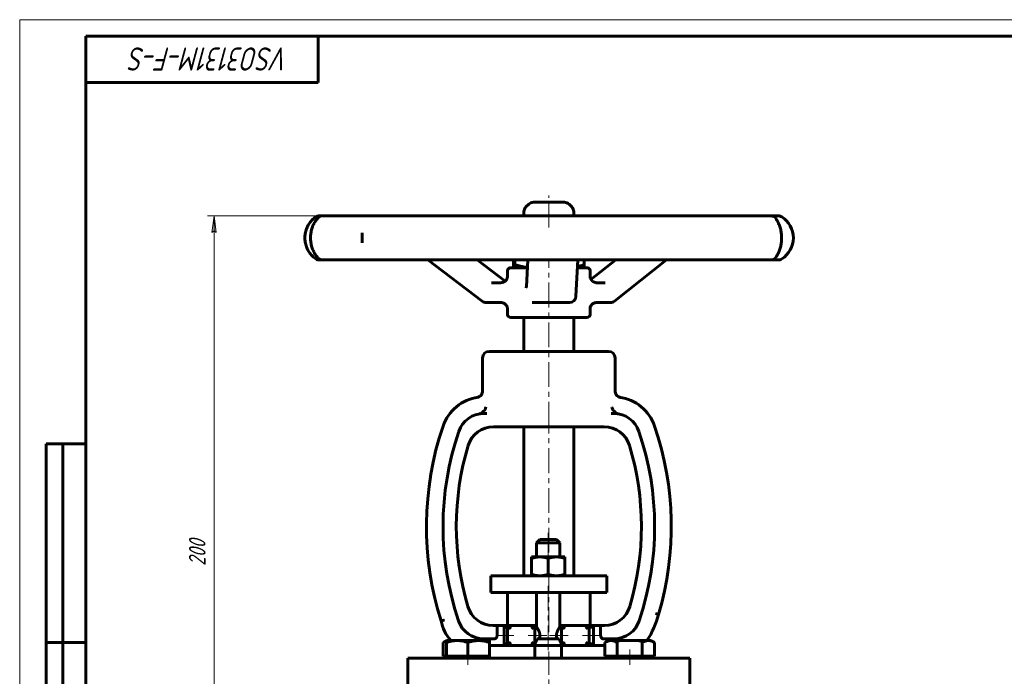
# Model space of a CAD drawing. Header units: millimetres. Extents: x 0 to 594, y 0 to 420.
# Tile 2 of 4: x 0 to 297, y 222 to 420. Entities that reach past the tile are written whole.
import ezdxf

# ---------------------------------------------------------------- set-up
doc = ezdxf.new("R2010")
doc.units = ezdxf.units.MM
for name, pattern in [('K5LT-1', [0]), ('K5LT_AXLED', [12, 7.5, -1.5, 1.5, -1.5]), ('K5LT_BASIC', [0]), ('K5LT_THIN', [0])]:
    doc.linetypes.add(name, pattern=pattern)
doc.layers.add('Системный слой', color=7, linetype='Continuous')
doc.layers.add('Системный слой (1)', color=7, linetype='Continuous', true_color=0x6c6c6c)
doc.styles.add('KDIMTEXTSTYLE', font='txt', dxfattribs={"width": 0.96, "oblique": 15, "height": 5})
doc.styles.add('KTEXTSTYLE', font='txt', dxfattribs={"width": 0.96, "height": 5})
doc.dimstyles.new('KDIMSTYLE (1.00)', dxfattribs={"dimtxt": 5, "dimasz": 1, "dimexe": 2, "dimexo": 0, "dimgap": 1, "dimtad": 1, "dimtxsty": 'KDIMTEXTSTYLE', "dimsah": 1, "dimcen": 0, "dimdle": 1, "dimadec": 0, "dimazin": 0, "dimtfac": 0.667, "dimtmove": 0, "dimatfit": 3, "dimfxl": 1, "dimtvp": 1, "dimtolj": 1, "dimtzin": 0, "dimarcsym": 0})

# ---------------------------------------------------------------- blocks, each defined once
blk = doc.blocks.new('U0')
at = {"layer": 'Системный слой (1)', "color": 143, "linetype": 'K5LT_BASIC', "lineweight": 60, "true_color": 0x33acca}
for p, q in [((172.11, 341.94), (172.11, 344.13)), ((172.11, 331.13), (172.11, 333.28))]:
    blk.add_line(p, q, dxfattribs=at)
blk = doc.blocks.new('U1')
at = {"layer": 'Системный слой (1)', "color": 143, "linetype": 'K5LT_BASIC', "lineweight": 60, "true_color": 0x33acca}
for p, q in [((155.66, 364.88), (154.94, 364.88)), ((164.29, 364.88), (155.66, 364.88))]:
    blk.add_line(p, q, dxfattribs=at)
blk = doc.blocks.new('U2')
at = {"layer": 'Системный слой (1)', "color": 143, "linetype": 'K5LT_BASIC', "lineweight": 60, "true_color": 0x33acca}
for p, q in [((149.33, 346.07), (150.67, 345.67)), ((150.67, 345.67), (151.93, 345.39)), ((151.93, 345.39), (153.15, 345.21))]:
    blk.add_line(p, q, dxfattribs=at)
blk = doc.blocks.new('U3')
at = {"layer": 'Системный слой (1)', "color": 143, "linetype": 'K5LT_BASIC', "lineweight": 60, "true_color": 0x33acca}
for p, q in [((148.91, 346.07), (148.98, 345.56)), ((148.98, 345.56), (149.05, 345.26)), ((149.05, 345.26), (149.11, 345.13)), ((149.11, 345.13), (149.11, 345.13)), ((149.11, 345.13), (149.12, 345.13)), ((149.12, 345.13), (149.12, 345.13))]:
    blk.add_line(p, q, dxfattribs=at)
blk = doc.blocks.new('U4')
at = {"layer": 'Системный слой (1)', "color": 143, "linetype": 'K5LT_BASIC', "lineweight": 60, "true_color": 0x33acca}
for p, q in [((153.14, 345.13), (148.11, 345.13)), ((171.11, 345.13), (168.28, 345.13))]:
    blk.add_line(p, q, dxfattribs=at)
blk = doc.blocks.new('U5')
at = {"layer": 'Системный слой (1)', "color": 143, "linetype": 'K5LT_BASIC', "lineweight": 60, "true_color": 0x33acca}
for p, q in [((147.11, 342.41), (147.11, 344.13)), ((147.11, 331.13), (147.12, 332.82))]:
    blk.add_line(p, q, dxfattribs=at)
blk = doc.blocks.new('U6')
at = {"layer": 'Системный слой (1)', "color": 143, "linetype": 'K5LT_BASIC', "lineweight": 60, "true_color": 0x33acca}
for p, q in [((155.42, 237.13), (155.92, 237.13)), ((162.92, 237.13), (163.42, 237.13))]:
    blk.add_line(p, q, dxfattribs=at)
blk = doc.blocks.new('U7')
at = {"layer": 'Системный слой (1)', "color": 143, "linetype": 'K5LT_BASIC', "lineweight": 60, "true_color": 0x33acca}
for p, q in [((168.3, 345.49), (168.95, 345.65)), ((168.95, 345.65), (169.62, 345.84)), ((169.62, 345.84), (170.32, 346.07))]:
    blk.add_line(p, q, dxfattribs=at)
blk = doc.blocks.new('U8')
at = {"layer": 'Системный слой (1)', "color": 143, "linetype": 'K5LT_BASIC', "lineweight": 60, "true_color": 0x33acca}
for p, q in [((172.25, 333.61), (172.11, 333.23)), ((172.81, 334.26), (172.25, 333.61)), ((173.66, 334.6), (172.81, 334.26)), ((173.9, 334.61), (173.66, 334.6))]:
    blk.add_line(p, q, dxfattribs=at)
blk = doc.blocks.new('U9')
at = {"layer": 'Системный слой (1)', "color": 143, "linetype": 'K5LT_BASIC', "lineweight": 60, "true_color": 0x33acca}
for p, q in [((172.23, 341.65), (172.11, 342.01)), ((172.78, 340.99), (172.23, 341.65)), ((173.66, 340.63), (172.78, 340.99)), ((173.9, 340.61), (173.66, 340.63))]:
    blk.add_line(p, q, dxfattribs=at)
blk = doc.blocks.new('U15')
at = {"layer": 'Системный слой (1)', "color": 143, "linetype": 'K5LT_BASIC', "lineweight": 60, "true_color": 0x33acca}
for p, q in [((128.05, 232.18), (127.71, 232)), ((128.38, 232.33), (128.05, 232.18)), ((128.72, 232.45), (128.38, 232.33))]:
    blk.add_line(p, q, dxfattribs=at)
blk = doc.blocks.new('D1')
at = {"layer": 'Системный слой (1)'}
for points in [[(59.31, 355.78), (58.65, 360.78), (57.99, 355.78), (58.65, 356.28)], [(58.65, 160.78), (59.31, 165.78), (58.65, 165.28), (57.99, 165.78)]]:
    blk.add_hatch(color=7, dxfattribs=at).paths.add_polyline_path(points)
at = {"layer": 'Системный слой (1)', "color": 7, "linetype": 'K5LT_THIN', "lineweight": 18, "true_color": 0xffffff}
for p, q in [((119.23, 360.78), (56.65, 360.78)), ((57.99, 355.78), (58.65, 360.78)), ((58.65, 360.78), (59.31, 355.78)), ((58.65, 356.28), (57.99, 355.78)), ((59.31, 355.78), (58.65, 356.28)), ((58.65, 160.78), (57.99, 165.78)), ((57.99, 165.78), (58.65, 165.28)), ((58.65, 165.28), (59.31, 165.78)), ((59.31, 165.78), (58.65, 160.78)), ((79.61, 160.78), (56.65, 160.78))]:
    blk.add_line(p, q, dxfattribs=at)
blk.add_wipeout([(57.65, 255.11), (50.27, 255.11), (50.27, 266), (57.65, 266)]).dxf.layer = 'Системный слой (1)'
blk.add_line((58.65, 360.78), (58.65, 160.78), dxfattribs=at)
at = {"layer": 'Системный слой (1)', "color": 7, "insert": (51.06, 255.11), "char_height": 5, "attachment_point": 1, "rotation": 90, "style": 'KTEXTSTYLE'}
blk.add_mtext('\\fArial|b0|c204|p34;\\H5.0;\\W1.000;\\Q15;\\fGOST Type AU|b0|i0|c204|p34;\\Q15;\\W0.960;200', dxfattribs=at)
blk = doc.blocks.new('KDIMARROW_01')
at = {"layer": 'Системный слой'}
blk.add_hatch(color=0, dxfattribs=at).paths.add_polyline_path([(-5, -0.66), (0, 0), (-5, 0.66), (-4.5, 0)])
at = {"layer": 'Системный слой', "color": 0, "linetype": 'K5LT_THIN', "lineweight": 18}
for p, q in [((-4.5, 0), (-5, 0.66)), ((-5, 0.66), (0, 0)), ((0, 0), (-5, -0.66)), ((-5, -0.66), (-4.5, 0))]:
    blk.add_line(p, q, dxfattribs=at)
at = {"layer": 'Системный слой (1)', "color": 0, "linetype": 'K5LT_THIN', "lineweight": 18}
blk.add_line((159.61, 160.78), (158.61, 160.78), dxfattribs=at)
blk = doc.blocks.new('U36')
at = {"color": 7, "linetype": 'K5LT_THIN', "lineweight": 18, "true_color": 0xffffff}
for p, q in [((0, 0), (0, 420)), ((0, 420), (594, 420))]:
    blk.add_line(p, q, dxfattribs=at)
at = {"color": 143, "linetype": 'K5LT_BASIC', "lineweight": 60, "true_color": 0x33acca}
for p, q in [((20, 5), (20, 415)), ((20, 415), (589, 415)), ((90, 415), (90, 401)), ((90, 401), (20, 401)), ((8, 172), (8, 292)), ((20, 292), (8, 292)), ((13, 172), (13, 292)), ((20, 232), (8, 232))]:
    blk.add_line(p, q, dxfattribs=at)
at = {"color": 7, "insert": (81.28, 404.64), "char_height": 7, "attachment_point": 1, "rotation": 180, "style": 'KTEXTSTYLE'}
blk.add_mtext('\\fArial|b0|c204|p34;\\H5.0;\\W1.000;\\Q15;\\fGOST Type AU|b0|i0|c204|p34;\\Q15;\\W0.960;\\H7.00;VSO3131M-F-S', dxfattribs=at)

msp = doc.modelspace()

# ---------------------------------------------------------------- linework, layer by layer
at = {"layer": 'Системный слой (1)', "color": 30, "linetype": 'K5LT_AXLED', "lineweight": 18, "true_color": 0xff8000}
for p, q in [((159.614, 357.228), (159.614, 366.878)), ((159.614, 297.128), (159.614, 347.128)), ((159.614, 235.128), (159.614, 299.128)), ((159.416, 265.128), (159.416, 255.828)), ((159.416, 249.128), (159.416, 229.128)), ((149.103, 234.128), (144.114, 234.128)), ((159.002, 234.128), (153.416, 234.128)), ((165.416, 234.128), (159.83, 234.128)), ((175.114, 234.128), (169.728, 234.128)), ((135.219, 225.282), (135.219, 229.882)), ((159.614, 150.282), (159.614, 229.282)), ((184.009, 225.282), (184.009, 229.882))]:
    msp.add_line(p, q, dxfattribs=at)
at = {"layer": 'Системный слой (1)', "color": 143, "linetype": 'K5LT_BASIC', "lineweight": 60, "true_color": 0x33acca}
for p, q in [((153.528, 364.292), (152.7, 363.464)), ((165.7, 364.292), (166.528, 363.464)), ((91.461, 360.782), (90.427, 360.782)), ((97.742, 360.782), (91.461, 360.782)), ((104.84, 360.782), (97.742, 360.782)), ((119.231, 360.782), (104.84, 360.782)), ((130.767, 360.782), (119.231, 360.782)), ((149.971, 360.782), (130.767, 360.782)), ((163.302, 360.782), (149.971, 360.782)), ((152.114, 360.782), (152.114, 362.049)), ((182.921, 360.782), (163.302, 360.782)), ((167.114, 360.782), (167.114, 362.049)), ((194.993, 360.782), (182.921, 360.782)), ((210.531, 360.782), (194.993, 360.782)), ((218.578, 360.782), (210.531, 360.782)), ((226.477, 360.782), (218.578, 360.782)), ((228.656, 360.782), (226.477, 360.782)), ((228.814, 360.782), (228.656, 360.782)), ((103.318, 355.624), (103.318, 355.577)), ((103.318, 352.679), (103.318, 352.627)), ((90.427, 347.463), (91.461, 347.463)), ((91.461, 347.463), (97.742, 347.463)), ((97.742, 347.463), (104.84, 347.463)), ((104.84, 347.463), (119.231, 347.463)), ((119.231, 347.463), (130.767, 347.463)), ((139.498, 335.018), (123.077, 347.463)), ((130.767, 347.463), (149.971, 347.463)), ((146.445, 341.075), (138.017, 347.463)), ((148.912, 347.463), (148.912, 346.066)), ((149.114, 345.128), (149.108, 345.131)), ((149.329, 347.463), (149.329, 346.066)), ((149.971, 347.463), (163.302, 347.463)), ((152.825, 339.4), (153.274, 347.463)), ((163.302, 347.463), (182.921, 347.463)), ((167.797, 336.5), (168.407, 347.463)), ((170.114, 345.128), (170.12, 345.131)), ((170.316, 347.463), (170.316, 346.066)), ((172.29, 341.532), (179.785, 347.463)), ((179.43, 335.043), (195.125, 347.463)), ((182.921, 347.463), (194.993, 347.463)), ((194.993, 347.463), (210.531, 347.463)), ((210.531, 347.463), (218.578, 347.463)), ((218.578, 347.463), (226.477, 347.463)), ((226.477, 347.463), (228.656, 347.463)), ((228.656, 347.463), (228.814, 347.463)), ((147.118, 342.406), (147.118, 342.417)), ((172.114, 341.941), (172.114, 341.934)), ((145.183, 340.611), (142.319, 340.611)), ((176.644, 340.611), (173.901, 340.611)), ((140.706, 334.611), (145.183, 334.611)), ((147.116, 332.82), (147.116, 332.821)), ((154.618, 334.611), (154.807, 334.611)), ((154.807, 334.611), (165.8, 334.611)), ((172.11, 333.298), (172.11, 333.275)), ((173.901, 334.611), (178.189, 334.611)), ((148.114, 330.128), (171.114, 330.128)), ((152.114, 319.878), (152.114, 330.128)), ((167.114, 319.878), (167.114, 330.128)), ((139.614, 307.937), (139.614, 317.878)), ((177.614, 319.878), (141.614, 319.878)), ((179.613, 307.939), (179.614, 317.878)), ((140.859, 301.128), (140.013, 301.128)), ((179.215, 301.128), (178.369, 301.128)), ((142.934, 297.128), (143.788, 297.128)), ((143.788, 297.128), (148.949, 297.128)), ((148.949, 297.128), (170.279, 297.128)), ((152.114, 252.128), (152.114, 297.128)), ((167.114, 252.128), (167.114, 297.128)), ((170.279, 297.128), (175.44, 297.128)), ((175.44, 297.128), (176.294, 297.128)), ((156.916, 263.128), (155.916, 262.128)), ((155.916, 262.128), (162.916, 262.128)), ((155.916, 257.828), (155.916, 262.128)), ((161.916, 263.128), (156.916, 263.128)), ((161.916, 263.128), (162.916, 262.128)), ((162.916, 257.828), (162.916, 262.128)), ((154.416, 257.828), (156.916, 257.828)), ((154.416, 257.381), (154.416, 257.828)), ((154.416, 257.381), (154.416, 252.574)), ((156.916, 257.828), (161.916, 257.828)), ((159.416, 257.381), (159.416, 252.574)), ((161.916, 257.828), (164.416, 257.828)), ((164.416, 257.828), (164.416, 257.381)), ((164.416, 257.381), (164.416, 252.574)), ((154.416, 252.128), (154.416, 252.574)), ((164.416, 252.574), (164.416, 252.128)), ((142.114, 252.128), (143.501, 252.128)), ((142.114, 247.128), (142.114, 252.128)), ((143.501, 252.128), (152.51, 252.128)), ((152.51, 252.128), (166.274, 252.128)), ((166.274, 252.128), (175.618, 252.128)), ((175.618, 252.128), (177.114, 252.128)), ((177.114, 247.128), (177.114, 252.128)), ((142.114, 247.128), (143.501, 247.128)), ((143.501, 247.128), (152.51, 247.128)), ((147.114, 237.128), (147.114, 247.128)), ((152.51, 247.128), (166.274, 247.128)), ((155.916, 236.627), (155.916, 247.128)), ((162.916, 236.627), (162.916, 247.128)), ((166.274, 247.128), (175.618, 247.128)), ((172.114, 237.128), (172.114, 247.128)), ((175.618, 247.128), (177.114, 247.128)), ((191.753, 240.76), (192.718, 240.494)), ((144.002, 237.128), (142.868, 237.128)), ((144.002, 237.128), (147.103, 237.128)), ((144.002, 237.128), (144.002, 234.128)), ((146.114, 236.628), (146.114, 231.628)), ((147.103, 236.628), (146.114, 236.628)), ((147.103, 237.128), (147.103, 231.128)), ((147.103, 237.128), (148.103, 236.128)), ((155.416, 237.128), (147.103, 237.128)), ((154.416, 236.128), (155.416, 237.128)), ((155.416, 231.128), (155.416, 237.128)), ((155.916, 236.628), (155.416, 236.628)), ((163.416, 236.628), (162.916, 236.628)), ((164.416, 236.128), (163.416, 237.128)), ((163.416, 237.128), (163.416, 231.128)), ((171.728, 237.128), (163.416, 237.128)), ((170.728, 236.128), (171.728, 237.128)), ((171.728, 237.128), (175.227, 237.128)), ((171.728, 231.128), (171.728, 237.128)), ((173.114, 236.628), (171.728, 236.628)), ((173.114, 236.628), (173.114, 231.628)), ((175.227, 234.128), (175.227, 237.128)), ((176.36, 237.128), (175.227, 237.128)), ((127.713, 232.002), (128.719, 232.582)), ((127.713, 227.882), (127.713, 232.002)), ((128.719, 232.002), (128.719, 232.582)), ((131.969, 232.582), (128.719, 232.582)), ((128.719, 227.882), (128.719, 232.002)), ((138.469, 232.582), (131.969, 232.582)), ((135.219, 227.882), (135.219, 232.002)), ((141.719, 232.582), (138.469, 232.582)), ((139.937, 233.128), (143.251, 233.128)), ((140.249, 233.128), (140.249, 232.582)), ((141.719, 232.582), (141.719, 232.002)), ((141.719, 227.882), (141.719, 232.002)), ((148.103, 232.128), (147.103, 231.128)), ((154.416, 232.128), (155.416, 231.128)), ((156.114, 233.128), (162.718, 233.128)), ((164.416, 232.128), (163.416, 231.128)), ((171.728, 231.128), (170.728, 232.128)), ((175.977, 233.128), (179.291, 233.128)), ((176.504, 232.002), (177.509, 232.582)), ((176.504, 227.882), (176.504, 232.002)), ((178.38, 232.582), (177.509, 232.582)), ((184.009, 232.582), (178.38, 232.582)), ((178.979, 232.582), (178.979, 233.128)), ((180.257, 227.882), (180.257, 232.002)), ((189.638, 232.582), (184.009, 232.582)), ((187.762, 227.882), (187.762, 232.002)), ((190.509, 232.582), (189.638, 232.582)), ((191.515, 232.002), (190.509, 232.582)), ((191.515, 227.882), (191.515, 232.002)), ((141.719, 231.128), (147.103, 231.128)), ((147.103, 231.628), (146.114, 231.628)), ((147.103, 231.128), (155.416, 231.128)), ((155.416, 231.128), (163.416, 231.128)), ((155.416, 231.128), (155.416, 230.282)), ((155.416, 227.282), (155.416, 230.282)), ((163.416, 231.128), (171.728, 231.128)), ((163.416, 231.128), (163.416, 230.282)), ((163.416, 227.282), (163.416, 230.282)), ((173.114, 231.628), (171.728, 231.628)), ((171.728, 231.128), (176.504, 231.128)), ((117.114, 227.282), (202.114, 227.282)), ((117.114, 217.782), (117.114, 227.282)), ((128.719, 227.882), (127.713, 227.882)), ((131.969, 227.882), (128.719, 227.882)), ((128.719, 227.282), (128.719, 227.882)), ((135.219, 227.882), (131.969, 227.882)), ((138.469, 227.882), (135.219, 227.882)), ((141.719, 227.882), (138.469, 227.882)), ((141.719, 227.282), (141.719, 227.882)), ((178.38, 227.882), (176.504, 227.882)), ((177.509, 227.282), (177.509, 227.882)), ((180.257, 227.882), (178.38, 227.882)), ((184.009, 227.882), (180.257, 227.882)), ((187.762, 227.882), (184.009, 227.882)), ((189.638, 227.882), (187.762, 227.882)), ((191.515, 227.882), (189.638, 227.882)), ((190.509, 227.282), (190.509, 227.882)), ((202.114, 217.782), (202.114, 227.282))]:
    msp.add_line(p, q, dxfattribs=at)
for centre, radius, start, end in [((154.114, 362.049), 2, 135, 180), ((154.943, 362.878), 2, 90, 135), ((164.286, 362.878), 2, 45, 90), ((165.114, 362.049), 2, 0, 45), ((90.427, 358.782), 2, 90, 122.85679), ((91.461, 358.782), 2, 90, 132.27304), ((226.477, 358.782), 2, 32.69757, 90), ((228.814, 358.782), 2, 57.90942, 90), ((225.892, 354.123), 7.5, 302.09058, 57.90942), ((90.427, 349.463), 2, 237.14321, 269.97767), ((91.461, 349.463), 2, 227.72696, 270), ((226.477, 349.463), 2, 270, 327.3), ((228.814, 349.463), 2, 270, 302.09058), ((148.114, 344.128), 1, 90, 180), ((171.114, 344.128), 1, 0, 90), ((165.8, 336.611), 2, 270, 356.80453), ((140.706, 336.611), 2, 232.8459, 270), ((178.189, 336.611), 2, 270, 308.35962), ((148.114, 331.128), 1, 180, 270), ((171.114, 331.128), 1, 270, 0), ((141.614, 317.878), 2, 90, 180), ((177.614, 317.878), 2, 0, 90), ((140.013, 293.128), 13, 97.78555, 161.2446), ((179.215, 293.128), 13, 80.80532, 82.21445), ((179.215, 293.128), 13, 18.7554, 82.21445), ((140.013, 293.128), 8, 90, 161.2446), ((140.013, 293.128), 8, 90, 100.50355), ((179.215, 293.128), 8, 18.7554, 90), ((179.215, 293.128), 8, 79.49645, 90), ((216.912, 267.016), 94.211, 161.2446, 197.5999), ((142.934, 289.128), 8, 90, 163.35865), ((176.294, 289.128), 8, 16.64135, 90), ((102.316, 267.016), 94.211, 343.64945, 18.7554), ((216.912, 267.016), 89.211, 161.2446, 198.58887), ((102.316, 267.016), 89.211, 341.41113, 18.7554), ((216.912, 267.016), 85.211, 163.35865, 196.46824), ((102.316, 267.016), 85.211, 343.53176, 16.64135), ((142.868, 245.128), 8, 196.46824, 270), ((176.36, 245.128), 8, 270, 343.53176), ((139.937, 241.128), 13.087, 191.4515, 220.76436), ((139.937, 241.128), 8, 198.58887, 270), ((179.291, 241.128), 8, 270, 341.41113), ((167.264, 247.052), 26.285, 326.59789, 345.55171)]:
    msp.add_arc(centre, radius, start, end, dxfattribs=at)
for centre, major_axis, ratio, start_param, end_param in [((90.427, 358.782), (-1.094, 1.674), 0.8828123, 6.2617291, 6.2826302), ((90.427, 358.782), (0, 2), 0.9998201, 0, 0.5600862), ((91.461, 358.782), (1.428, -1.4), 0.9329736, 3.0911681, 3.1412323), ((226.477, 358.782), (1.667, 1.106), 0.9512532, 6.2434765, 6.2818046), ((90.427, 349.463), (-1.094, -1.674), 0.8828123, 0.0005519, 0.0214562), ((90.427, 349.463), (0, -2), 0.9998201, 5.7230991, 6.2831853), ((91.461, 349.463), (-1.428, -1.4), 0.9329736, 0.0003618, 0.050406), ((226.477, 349.463), (1.667, -1.106), 0.9512532, 0.0013717, 0.0396634), ((90.427, 349.463), (0, -2), 0.9134972, 6.2825838, 6.2831853), ((165.8, 336.611), (1.997, -0.111), 0.8301651, 6.2830179, 6.2831853), ((140.706, 336.611), (-1.208, -1.594), 0.3882433, 0, 0.0000325), ((178.189, 336.611), (1.241, -1.568), 0.4419218, 0, 0.0000478)]:
    msp.add_ellipse(centre, major_axis=major_axis, ratio=ratio, start_param=start_param, end_param=end_param, dxfattribs=at)
for points, knots in [([(89.334, 360.457), (89.131, 360.325), (88.92, 360.171), (88.521, 359.839), (88.332, 359.665), (87.972, 359.292), (87.801, 359.097), (87.482, 358.686), (87.334, 358.473), (87.067, 358.042), (86.947, 357.825), (86.727, 357.374), (86.626, 357.14), (86.447, 356.661), (86.368, 356.416), (86.237, 355.924), (86.184, 355.68), (86.104, 355.196), (86.077, 354.958), (86.041, 354.468), (86.034, 354.217), (86.043, 353.711), (86.059, 353.456), (86.114, 352.963), (86.152, 352.726), (86.249, 352.262), (86.307, 352.034), (86.447, 351.575), (86.53, 351.344), (86.718, 350.886), (86.824, 350.66), (87.052, 350.228), (87.174, 350.023), (87.431, 349.632), (87.566, 349.447), (87.849, 349.094), (87.996, 348.927), (88.318, 348.595), (88.492, 348.432), (88.843, 348.136), (89.019, 348.003), (89.238, 347.851), (89.286, 347.819), (89.334, 347.788)], [0, 0, 0, 0, 1.5194226, 1.5194226, 2.8720805, 2.8720805, 4.1235556, 4.1235556, 5.2853951, 5.2853951, 6.338138, 6.338138, 7.3701094, 7.3701094, 8.3876043, 8.3876043, 9.3477351, 9.3477351, 10.2506583, 10.2506583, 11.1974602, 11.1974602, 12.1542618, 12.1542618, 13.0693855, 13.0693855, 13.974492, 13.974492, 14.9517214, 14.9517214, 15.9772537, 15.9772537, 17.0045744, 17.0045744, 18.0471066, 18.0471066, 19.1282716, 19.1282716, 20.3790053, 20.3790053, 21.643323, 21.643323, 21.9996157, 21.9996157, 21.9996157, 21.9996157]), ([(90.034, 348.063), (89.978, 348.12), (89.92, 348.181), (89.75, 348.367), (89.635, 348.502), (89.394, 348.81), (89.267, 348.985), (89.019, 349.362), (88.9, 349.561), (88.679, 349.971), (88.577, 350.181), (88.394, 350.602), (88.312, 350.812), (88.161, 351.249), (88.091, 351.478), (87.969, 351.942), (87.916, 352.178), (87.832, 352.641), (87.799, 352.869), (87.751, 353.326), (87.735, 353.555), (87.719, 354.027), (87.72, 354.269), (87.738, 354.749), (87.755, 354.987), (87.806, 355.446), (87.84, 355.665), (87.922, 356.104), (87.971, 356.322), (88.087, 356.761), (88.154, 356.981), (88.303, 357.413), (88.385, 357.624), (88.558, 358.025), (88.65, 358.216), (88.848, 358.593), (88.956, 358.778), (89.181, 359.135), (89.299, 359.305), (89.538, 359.625), (89.661, 359.774), (89.866, 360.007), (89.952, 360.098), (90.032, 360.181), (90.033, 360.182), (90.034, 360.183)], [0, 0, 0, 0, 0.7627726, 0.7627726, 2.161189, 2.161189, 3.6823859, 3.6823859, 5.1112637, 5.1112637, 6.4111072, 6.4111072, 7.5849574, 7.5849574, 8.7630702, 8.7630702, 9.9021414, 9.9021414, 10.9549964, 10.9549964, 11.9912347, 11.9912347, 13.0733314, 13.0733314, 14.1526758, 14.1526758, 15.1746788, 15.1746788, 16.232205, 16.232205, 17.3644686, 17.3644686, 18.5397685, 18.5397685, 19.720967, 19.720967, 21.0150613, 21.0150613, 22.4185009, 22.4185009, 23.8916283, 23.8916283, 24.9885558, 24.9885558, 24.9995423, 24.9995423, 24.9995423, 24.9995423]), ([(228.144, 359.886), (228.148, 359.88), (228.151, 359.875), (228.156, 359.868), (228.158, 359.866), (228.215, 359.776), (228.268, 359.697), (228.396, 359.49), (228.471, 359.365), (228.551, 359.221), (228.556, 359.212), (228.618, 359.101), (228.675, 358.994), (228.749, 358.848), (228.764, 358.818), (228.795, 358.755), (228.811, 358.724), (228.857, 358.627), (228.888, 358.561), (228.971, 358.378), (229.022, 358.258), (229.149, 357.943), (229.224, 357.742), (229.359, 357.333), (229.42, 357.128), (229.532, 356.705), (229.582, 356.487), (229.671, 356.044), (229.709, 355.819), (229.768, 355.377), (229.79, 355.161), (229.822, 354.719), (229.831, 354.494), (229.837, 354.035), (229.833, 353.803), (229.812, 353.343), (229.794, 353.114), (229.747, 352.68), (229.717, 352.472), (229.646, 352.057), (229.603, 351.849), (229.506, 351.43), (229.45, 351.221), (229.329, 350.815), (229.264, 350.617), (229.126, 350.241), (229.054, 350.061), (228.9, 349.706), (228.818, 349.533), (228.649, 349.2), (228.563, 349.042), (228.41, 348.777), (228.34, 348.664), (228.241, 348.507), (228.206, 348.453), (228.17, 348.398), (228.164, 348.39), (228.158, 348.38), (228.156, 348.378), (228.152, 348.371), (228.149, 348.366), (228.145, 348.361), (228.145, 348.36), (228.144, 348.36)], [0, 0, 0, 0, 0.0730854, 0.0730854, 0.1070772, 0.1070772, 1.1455126, 1.1455126, 2.2910252, 2.2910252, 2.3668697, 2.3668697, 3.2155777, 3.2155777, 3.4365378, 3.4365378, 3.6574978, 3.6574978, 4.0994178, 4.0994178, 4.8416295, 4.8416295, 5.9580423, 5.9580423, 6.978999, 6.978999, 7.9864654, 7.9864654, 8.9692613, 8.9692613, 9.8767138, 9.8767138, 10.7997834, 10.7997834, 11.7559428, 11.7559428, 12.6993166, 12.6993166, 13.5885783, 13.5885783, 14.5202207, 14.5202207, 15.5230965, 15.5230965, 16.555943, 16.555943, 17.6028765, 17.6028765, 18.7631654, 18.7631654, 20.0384108, 20.0384108, 21.1478364, 21.1478364, 21.7898162, 21.7898162, 21.8930533, 21.8930533, 21.9270592, 21.9270592, 21.9896067, 21.9896067, 21.9995843, 21.9995843, 21.9995843, 21.9995843]), ([(103.318, 352.679), (103.318, 352.832), (103.318, 352.99), (103.317, 353.25), (103.317, 353.349), (103.317, 353.628), (103.317, 353.809), (103.316, 354.176), (103.316, 354.362), (103.317, 354.623), (103.317, 354.7), (103.317, 354.799), (103.317, 354.822), (103.317, 354.892), (103.317, 354.94), (103.317, 355.016), (103.317, 355.045), (103.317, 355.09), (103.317, 355.107), (103.317, 355.141), (103.317, 355.158), (103.317, 355.191), (103.317, 355.208), (103.317, 355.242), (103.317, 355.259), (103.317, 355.309), (103.317, 355.342), (103.318, 355.443), (103.318, 355.51), (103.318, 355.577)], [0, 0, 0, 0, 3.3638461, 3.3638461, 5.4044875, 5.4044875, 9.0592922, 9.0592922, 12.8087786, 12.8087786, 14.3631684, 14.3631684, 14.8349484, 14.8349484, 15.8193162, 15.8193162, 16.4105491, 16.4105491, 16.7656567, 16.7656567, 17.1207643, 17.1207643, 17.4758718, 17.4758718, 17.8309794, 17.8309794, 18.5354686, 18.5354686, 20, 20, 20, 20]), ([(145.183, 340.611), (145.265, 340.611), (145.346, 340.617), (145.512, 340.639), (145.595, 340.655), (145.762, 340.7), (145.845, 340.728), (146.007, 340.795), (146.087, 340.834), (146.239, 340.922), (146.313, 340.971), (146.404, 341.04), (146.425, 341.057), (146.49, 341.113), (146.534, 341.151), (146.632, 341.25), (146.685, 341.31), (146.78, 341.432), (146.823, 341.495), (146.898, 341.621), (146.931, 341.684), (146.991, 341.818), (147.017, 341.886), (147.06, 342.022), (147.076, 342.088), (147.094, 342.175), (147.098, 342.201), (147.104, 342.235), (147.105, 342.245), (147.107, 342.26), (147.108, 342.265), (147.109, 342.28), (147.11, 342.289), (147.113, 342.314), (147.114, 342.329), (147.116, 342.347), (147.116, 342.352), (147.117, 342.372), (147.118, 342.385), (147.118, 342.405), (147.118, 342.412), (147.118, 342.417)], [0, 0, 0, 0, 1.6216992, 1.6216992, 3.3000448, 3.3000448, 5.022633, 5.022633, 6.768622, 6.768622, 8.5080297, 8.5080297, 9.0434176, 9.0434176, 10.2102569, 10.2102569, 11.8168956, 11.8168956, 13.3484506, 13.3484506, 14.8380032, 14.8380032, 16.4540068, 16.4540068, 18.0881894, 18.0881894, 18.8438246, 18.8438246, 19.16115, 19.16115, 19.3319698, 19.3319698, 19.6736093, 19.6736093, 20.2836636, 20.2836636, 20.5249402, 20.5249402, 21.3038853, 21.3038853, 22, 22, 22, 22]), ([(152.798, 339.029), (152.799, 339.037), (152.8, 339.047), (152.803, 339.077), (152.805, 339.097), (152.809, 339.142), (152.811, 339.168), (152.815, 339.225), (152.817, 339.256), (152.821, 339.324), (152.823, 339.361), (152.825, 339.4)], [0, 0, 0, 0, 1, 1, 2, 2, 2.9882699, 2.9882699, 3.9882699, 3.9882699, 5, 5, 5, 5]), ([(145.183, 334.611), (145.265, 334.611), (145.346, 334.606), (145.512, 334.584), (145.595, 334.568), (145.762, 334.523), (145.844, 334.495), (146.007, 334.428), (146.086, 334.389), (146.239, 334.301), (146.312, 334.253), (146.449, 334.148), (146.514, 334.091), (146.631, 333.975), (146.684, 333.914), (146.779, 333.792), (146.821, 333.729), (146.896, 333.605), (146.928, 333.542), (146.988, 333.411), (147.014, 333.342), (147.057, 333.209), (147.073, 333.144), (147.093, 333.049), (147.098, 333.015), (147.104, 332.975), (147.105, 332.966), (147.107, 332.953), (147.107, 332.948), (147.109, 332.935), (147.11, 332.926), (147.112, 332.904), (147.113, 332.891), (147.115, 332.85), (147.116, 332.833), (147.116, 332.82)], [0, 0, 0, 0, 1.5418078, 1.5418078, 3.1389501, 3.1389501, 4.7778741, 4.7778741, 6.43897, 6.43897, 8.0930003, 8.0930003, 9.7108158, 9.7108158, 11.2470997, 11.2470997, 12.7014367, 12.7014367, 14.1048822, 14.1048822, 15.6342778, 15.6342778, 17.1825543, 17.1825543, 18.1597954, 18.1597954, 18.4592271, 18.4592271, 18.620422, 18.620422, 18.9428119, 18.9428119, 19.5184945, 19.5184945, 21, 21, 21, 21]), ([(137.935, 305.965), (138.466, 306.051), (139.323, 306.594), (139.615, 307.535), (139.615, 307.937)], [0, 0, 0, 0, 0.57142152, 0.99914138, 0.99914138, 0.99914138, 0.99914138]), ([(181.293, 305.965), (180.763, 306.051), (179.905, 306.595), (179.613, 307.536), (179.613, 307.939)], [0, 0, 0, 0, 0.5714286, 1, 1, 1, 1]), ([(138.757, 301.042), (138.954, 301.099), (139.141, 301.183), (139.547, 301.425), (139.753, 301.598), (140.101, 301.968), (140.246, 302.168), (140.489, 302.59), (140.586, 302.817), (140.652, 303.044), (140.653, 303.046), (140.654, 303.049)], [0.00053436, 0.00053436, 0.00053436, 0.00053436, 0.06204197, 0.06204197, 0.14661528, 0.14661528, 0.23071896, 0.23071896, 0.32142437, 0.32142437, 0.32230796, 0.32230796, 0.32230796, 0.32230796]), ([(178.574, 303.049), (178.575, 303.046), (178.576, 303.044), (178.643, 302.817), (178.739, 302.59), (178.983, 302.168), (179.128, 301.968), (179.475, 301.598), (179.681, 301.425), (180.088, 301.183), (180.274, 301.099), (180.471, 301.042)], [-0.00089084, -0.00089084, -0.00089084, -0.00089084, 0, 0, 0.09144812, 0.09144812, 0.17623906, 0.17623906, 0.26150429, 0.26150429, 0.32351501, 0.32351501, 0.32351501, 0.32351501]), ([(138.554, 300.994), (138.587, 301), (138.621, 301.006), (138.691, 301.018), (138.728, 301.024), (138.804, 301.036), (138.843, 301.042), (138.925, 301.054), (138.968, 301.06), (139.057, 301.071), (139.102, 301.076), (139.15, 301.082)], [0, 0, 0, 0, 3.0703026, 3.0703026, 6.1406051, 6.1406051, 9.2109077, 9.2109077, 12.2812102, 12.2812102, 15.3515128, 15.3515128, 15.3515128, 15.3515128]), ([(139.104, 301.077), (139.089, 301.075), (139.074, 301.073), (139.035, 301.068), (139.011, 301.065), (138.949, 301.057), (138.912, 301.052), (138.838, 301.042), (138.802, 301.036), (138.73, 301.025), (138.696, 301.019), (138.625, 301.007), (138.589, 301), (138.554, 300.994)], [0, 0, 0, 0, 0.8199608, 0.8199608, 2.1865622, 2.1865622, 4.3731244, 4.3731244, 6.7210291, 6.7210291, 9.0689338, 9.0689338, 11.7395235, 11.7395235, 11.7395235, 11.7395235]), ([(180.674, 300.994), (180.642, 301), (180.608, 301.006), (180.537, 301.018), (180.501, 301.024), (180.425, 301.036), (180.385, 301.042), (180.303, 301.054), (180.26, 301.06), (180.172, 301.071), (180.126, 301.076), (180.078, 301.082)], [0, 0, 0, 0, 3.0703026, 3.0703026, 6.1406051, 6.1406051, 9.2109077, 9.2109077, 12.2812102, 12.2812102, 15.3515128, 15.3515128, 15.3515128, 15.3515128]), ([(128.08, 238.78), (128.078, 238.779), (128.077, 238.779), (127.946, 238.745), (127.818, 238.712), (127.583, 238.652), (127.478, 238.624), (127.301, 238.579), (127.231, 238.561), (127.135, 238.536), (127.11, 238.529), (127.11, 238.529)], [-0.31487878, -0.31487878, -0.31487878, -0.31487878, -0.31435136, -0.31435136, -0.2743355, -0.2743355, -0.23523338, -0.23523338, -0.19619002, -0.19619002, -0.15717568, -0.15717568, -0.15717568, -0.15717568]), ([(155.916, 236.627), (155.916, 236.626), (155.926, 236.609), (155.97, 236.542), (156.04, 236.438), (156.144, 236.278), (156.273, 236.073), (156.421, 235.818), (156.546, 235.581), (156.638, 235.383), (156.722, 235.185), (156.787, 235.003), (156.849, 234.787), (156.889, 234.61), (156.917, 234.415), (156.931, 234.244), (156.934, 234.056), (156.921, 233.864), (156.897, 233.697), (156.858, 233.501), (156.808, 233.318), (156.759, 233.177), (156.741, 233.128)], [0, 0, 0, 0, 1.4826086, 2.824139, 4.4934897, 5.8321092, 7.8230557, 9.6383833, 11.2022383, 12.2341484, 13.0348456, 14.4330162, 15.0422579, 16.2158571, 16.9406134, 17.728996, 18.5445556, 19.478418, 20.3381831, 20.8436172, 22.2339351, 23, 23, 23, 23]), ([(162.091, 233.128), (162.047, 233.245), (161.983, 233.449), (161.93, 233.718), (161.905, 233.93), (161.897, 234.117), (161.904, 234.317), (161.925, 234.504), (161.955, 234.662), (161.987, 234.801), (162.025, 234.936), (162.076, 235.09), (162.141, 235.26), (162.218, 235.437), (162.295, 235.597), (162.366, 235.734), (162.433, 235.856), (162.518, 236.003), (162.614, 236.161), (162.731, 236.345), (162.829, 236.494), (162.895, 236.592), (162.914, 236.623), (162.916, 236.627), (162.916, 236.627)], [0, 0, 0, 0, 1.9995464, 3.2928062, 4.0958667, 5.1502713, 6.0447051, 7.0350716, 7.9341826, 8.4466056, 9.198142, 10.0681718, 10.9852561, 12.1087356, 13.2497009, 14.0278849, 14.8765679, 15.840438, 17.369182, 18.8199998, 21.1442326, 22.896632, 24.5581023, 25, 25, 25, 25]), ([(131.969, 232.582), (131.77, 232.582), (131.385, 232.569), (130.799, 232.508), (130.289, 232.423), (129.782, 232.312), (129.283, 232.182), (128.909, 232.065), (128.719, 232.002)], [0, 0, 0, 0, 1.6283275, 3.1496857, 4.815083, 5.8369152, 7.3769881, 9, 9, 9, 9]), ([(135.219, 232.002), (134.987, 232.079), (134.613, 232.194), (134.086, 232.329), (133.674, 232.417), (133.249, 232.49), (132.794, 232.547), (132.356, 232.577), (132.073, 232.582), (131.969, 232.582)], [0, 0, 0, 0, 2.192924, 3.5182583, 4.9042648, 6.009799, 7.4227334, 9.0585836, 10, 10, 10, 10]), ([(138.469, 232.582), (138.27, 232.582), (137.885, 232.569), (137.299, 232.508), (136.789, 232.423), (136.282, 232.312), (135.783, 232.182), (135.409, 232.065), (135.219, 232.002)], [0, 0, 0, 0, 1.6283275, 3.1496857, 4.815083, 5.8369152, 7.3769881, 9, 9, 9, 9]), ([(141.719, 232.002), (141.487, 232.079), (141.113, 232.194), (140.586, 232.329), (140.174, 232.417), (139.749, 232.49), (139.294, 232.547), (138.856, 232.577), (138.573, 232.582), (138.469, 232.582)], [0, 0, 0, 0, 2.192924, 3.5182583, 4.9042648, 6.009799, 7.4227334, 9.0585836, 10, 10, 10, 10]), ([(144.002, 234.128), (144.002, 234.003), (143.982, 233.872), (143.907, 233.638), (143.853, 233.534), (143.722, 233.349), (143.631, 233.265), (143.442, 233.154), (143.342, 233.128), (143.251, 233.128)], [0.33602714, 0.33602714, 0.33602714, 0.33602714, 0.37351528, 0.37351528, 0.41100343, 0.41100343, 0.45843182, 0.45843182, 0.50586022, 0.50586022, 0.50586022, 0.50586022]), ([(155.416, 231.628), (155.416, 231.63), (155.428, 231.653), (155.473, 231.73), (155.529, 231.827), (155.598, 231.949), (155.68, 232.1), (155.767, 232.269), (155.851, 232.441), (155.973, 232.717), (156.061, 232.952), (156.114, 233.128)], [0, 0, 0, 0, 1.6461955, 2.9856259, 3.9007823, 5.134537, 6.4522504, 7.4043553, 8.54869, 9.5864339, 12, 12, 12, 12]), ([(162.718, 233.128), (162.762, 232.979), (162.855, 232.723), (162.983, 232.437), (163.096, 232.205), (163.204, 232.002), (163.308, 231.818), (163.381, 231.692), (163.411, 231.638), (163.416, 231.629), (163.416, 231.628)], [0, 0, 0, 0, 1.8680004, 3.4222994, 4.3355879, 5.8103472, 7.3746168, 8.8899711, 10.3067606, 11, 11, 11, 11]), ([(175.977, 233.128), (175.886, 233.128), (175.787, 233.154), (175.597, 233.265), (175.507, 233.349), (175.376, 233.534), (175.321, 233.638), (175.247, 233.872), (175.227, 234.003), (175.227, 234.128)], [0.16617161, 0.16617161, 0.16617161, 0.16617161, 0.21360001, 0.21360001, 0.26102841, 0.26102841, 0.29851655, 0.29851655, 0.33600469, 0.33600469, 0.33600469, 0.33600469]), ([(178.38, 232.582), (178.265, 232.582), (178.043, 232.569), (177.704, 232.508), (177.41, 232.423), (177.005, 232.27), (176.718, 232.126), (176.504, 232.002)], [0, 0, 0, 0, 1.4474022, 2.7997206, 4.2800738, 5.188369, 8, 8, 8, 8]), ([(180.257, 232.002), (180.123, 232.079), (179.907, 232.194), (179.603, 232.329), (179.364, 232.417), (179.119, 232.49), (178.857, 232.547), (178.604, 232.577), (178.44, 232.582), (178.38, 232.582)], [0, 0, 0, 0, 2.192924, 3.5182583, 4.9042648, 6.009799, 7.4227334, 9.0585836, 10, 10, 10, 10]), ([(189.638, 232.582), (189.523, 232.582), (189.301, 232.569), (188.963, 232.508), (188.669, 232.423), (188.263, 232.27), (187.976, 232.126), (187.762, 232.002)], [0, 0, 0, 0, 1.4474022, 2.7997206, 4.2800738, 5.188369, 8, 8, 8, 8]), ([(191.515, 232.002), (191.381, 232.079), (191.165, 232.194), (190.861, 232.329), (190.623, 232.417), (190.377, 232.49), (190.115, 232.547), (189.862, 232.577), (189.698, 232.582), (189.638, 232.582)], [0, 0, 0, 0, 2.192924, 3.5182583, 4.9042648, 6.009799, 7.4227334, 9.0585836, 10, 10, 10, 10])]:
    msp.add_open_spline(points, degree=3, knots=knots, dxfattribs=at)
for points, weights in [([(149.12, 345.128), (149.217, 345.128), (149.329, 346.066)], [1, 1.0379548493, 1]), ([(170.316, 346.066), (170.211, 345.184), (170.12, 345.131)], [1, 1.035600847, 1.00441600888]), ([(156.916, 257.828), (155.756, 257.828), (154.416, 257.381)], [1, 1.0379548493, 1]), ([(159.416, 257.381), (158.076, 257.828), (156.916, 257.828)], [1, 1.0379548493, 1]), ([(161.916, 257.828), (160.756, 257.828), (159.416, 257.381)], [1, 1.0379548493, 1]), ([(164.416, 257.381), (163.076, 257.828), (161.916, 257.828)], [1, 1.0379548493, 1]), ([(154.416, 252.574), (155.756, 252.128), (156.916, 252.128)], [1, 1.0379548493, 1]), ([(156.916, 252.128), (158.076, 252.128), (159.416, 252.574)], [1, 1.0379548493, 1]), ([(159.416, 252.574), (160.756, 252.128), (161.916, 252.128)], [1, 1.0379548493, 1]), ([(161.916, 252.128), (163.076, 252.128), (164.416, 252.574)], [1, 1.0379548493, 1])]:
    msp.add_rational_spline(points, weights, degree=2, dxfattribs=at)
for points in [[(138.554, 300.994), (138.623, 301.006), (138.691, 301.023), (138.757, 301.042)], [(180.471, 301.042), (180.538, 301.022), (180.605, 301.006), (180.674, 300.994)]]:
    msp.add_open_spline(points, degree=3, dxfattribs=at)
at = {"layer": 'Системный слой (1)', "color": 7, "linetype": 'K5LT-1'}
for points, knots in [([(184.009, 232.582), (183.905, 232.582), (183.695, 232.579), (183.38, 232.566), (183.065, 232.544), (182.673, 232.507), (182.203, 232.444), (181.576, 232.334), (180.926, 232.187), (180.461, 232.061), (180.257, 232.002)], [0, 0, 0, 0, 1.8184641, 3.6369281, 5.4553922, 7.2738563, 10.4656914, 13.6575265, 18.3042162, 22, 22, 22, 22]), ([(187.762, 232.002), (187.683, 232.025), (187.476, 232.083), (187.076, 232.188), (186.518, 232.317), (185.935, 232.426), (185.391, 232.501), (185.008, 232.54), (184.702, 232.562), (184.471, 232.574), (184.24, 232.581), (184.086, 232.582), (184.009, 232.582)], [0, 0, 0, 0, 1.432862, 3.7254411, 7.1643098, 11.3382807, 14.0037105, 16.6691403, 18.0018553, 19.3345702, 20.6672851, 22, 22, 22, 22])]:
    msp.add_open_spline(points, degree=3, knots=knots, dxfattribs=at)

# ---------------------------------------------------------------- block references
at = {"layer": 'Системный слой (1)'}
for name in ['U1', 'U4', 'U3', 'U2', 'U7', 'U5', 'U0', 'U9', 'U8', 'U6', 'U15']:
    msp.add_blockref(name, (0, 0), dxfattribs=at)

# ---------------------------------------------------------------- next in the draw order: dimensions: what is measured, and where the dimension line sits
at = {"layer": 'Системный слой (1)', "color": 7}
dim = msp.add_linear_dim(base=(58.647, 360.782), p1=(79.614, 160.782), p2=(119.231, 360.782), angle=90, dimstyle='KDIMSTYLE (1.00)', override={"dimexo": 0, "dimpost": '\\fGOST Type AU|b0|c204|p34;\\H5.0;\\W0.960;\\Q15;<>', "dimblk1": 'KDIMARROW_01', "dimblk2": 'KDIMARROW_01', "dimse1": 0, "dimse2": 0, "dimclrt": 7, "dimtol": 1, "dimtp": 0, "dimtm": 0, "dimtdec": 5, "dimtolj": 1}, dxfattribs=at)
dim.commit()
dim.dimension.update_dxf_attribs({"geometry": 'D1', "text_midpoint": (58.647, 260.782), "dimtype": 160})

# ---------------------------------------------------------------- next in the draw order: block references
msp.add_blockref('U36', (0, 0))

doc.saveas('drawing.dxf')
